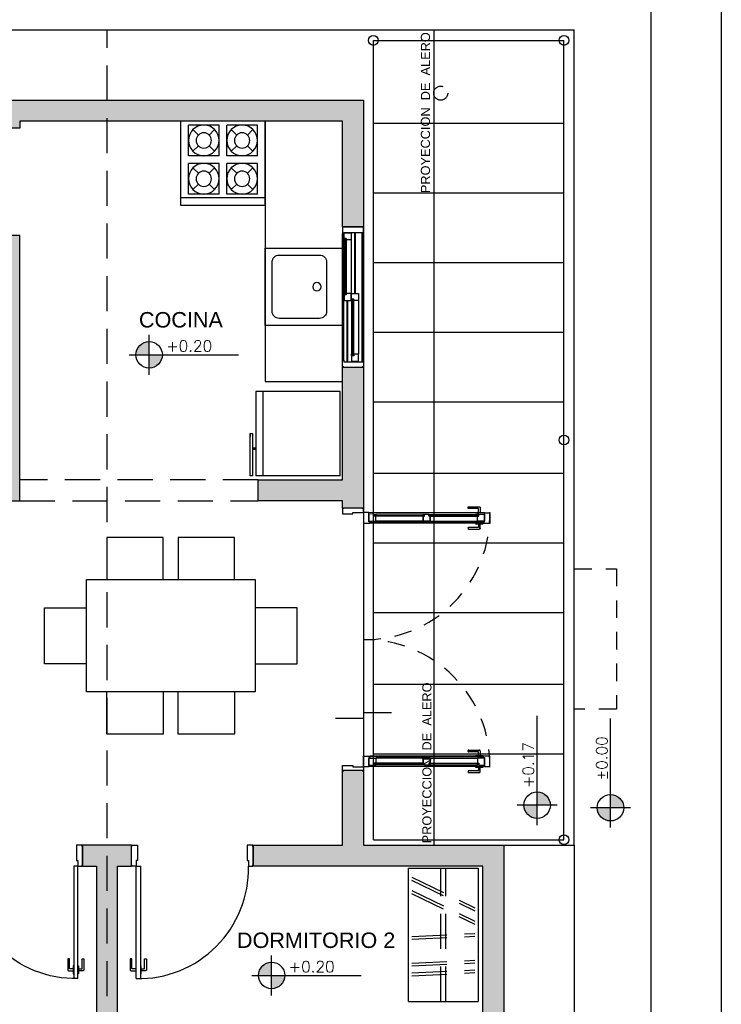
# Model space of a CAD drawing. Header units: millimetres. Extents: x 201 to 840, y 135 to 685.
# Tile 171 of 219: x 316.57 to 321.56, y 340.93 to 347.94. Entities that reach past the tile are written whole.
import ezdxf

# ---------------------------------------------------------------- set-up
doc = ezdxf.new("R2010")
doc.units = ezdxf.units.MM
doc.linetypes.add('HIDDEN', pattern=[0.375, 0.25, -0.125])
doc.linetypes.add('HIDDEN2', pattern=[0.1875, 0.125, -0.0625])
for name, color, linetype in [('01', 1, 'Continuous'), ('02', 2, 'Continuous'), ('03', 3, 'Continuous'), ('ABERTURAS', 2, 'Continuous'), ('EQUIPAMIENTO', 2, 'Continuous'), ('EQUIPAMIENTO MOVIL', 1, 'Continuous'), ('LAMINA', 6, 'Continuous'), ('LLENO MURO', 251, 'Continuous'), ('muro', 6, 'Continuous'), ('NIVELES', 1, 'Continuous'), ('piso', 1, 'Continuous'), ('pluvial', 30, 'Continuous'), ('PROYECCIONES', 2, 'Continuous'), ('SANITARIO ARTEF', 2, 'Continuous'), ('TEXT', 4, 'Continuous')]:
    doc.layers.add(name, color=color, linetype=linetype)
doc.styles.add('ARIAL', font='arial.ttf', dxfattribs={"height": 0.06})
doc.styles.add('ROMANS', font='romans.shx')
doc.styles.add('STYLE1', font='ARIALUNI.TTF', dxfattribs={"height": 0.09})

# ---------------------------------------------------------------- blocks, each defined once
blk = doc.blocks.new('A$C767B3D9D')
at = {"layer": '02'}
for points in [[(0.0395, 0.0692), (0.0147, 0.0692, -0.414214), (0.0127, 0.0712), (0.0127, 0.1395, 0.414214), (0.0107, 0.1415), (0.002, 0.1415, 0.414214), (0, 0.1395), (0, 0.0628, 0.414214), (0.0063, 0.0565), (0.0395, 0.0565)], [(0.0759, 0.0692), (0.1007, 0.0692, 0.414214), (0.1027, 0.0712), (0.1027, 0.1395, -0.414214), (0.1047, 0.1415), (0.1134, 0.1415, -0.414214), (0.1154, 0.1395), (0.1154, 0.0628, -0.414214), (0.109, 0.0565), (0.0759, 0.0565)]]:
    blk.add_lwpolyline(points, format="xyb", dxfattribs=at)
for points in [[(0.0427, 0.0907), (0.0395, 0.0907), (0.0395, 0.035), (0.0427, 0.035)], [(0.0727, 0.0907), (0.0759, 0.0907), (0.0759, 0.035), (0.0727, 0.035)]]:
    blk.add_lwpolyline(points, dxfattribs=at)
at = {"layer": 'ABERTURAS', "ltscale": 0.01}
for points in [[(0.0127, 0.94), (0.0127, 0.95), (0.0427, 0.95), (0.0527, 0.95), (0.0527, 0.9), (0.0527, 0.841), (0.0427, 0.841), (0.0427, 0.8), (0.0127, 0.8), (0.0127, 0.81)], [(0.8727, 0.94), (0.8727, 0.95), (0.8427, 0.95), (0.8327, 0.95), (0.8327, 0.9), (0.8327, 0.841), (0.8427, 0.841), (0.8427, 0.8), (0.8727, 0.8), (0.8727, 0.81)], [(0.0427, 0), (0.0427, 0.8), (0.0727, 0.8), (0.0727, 0)], [(0.0427, 0), (0.0727, 0)]]:
    blk.add_lwpolyline(points, dxfattribs=at)
at = {"layer": 'ABERTURAS', "color": 1, "ltscale": 0.01}
blk.add_arc((0.0577, 0.785), 0.7851, 268.90531, 1.09469, dxfattribs=at)
at = {"layer": 'muro'}
for points in [[(0.0102, 0.8), (0.0102, 0.95)], [(0.8752, 0.95), (0.8752, 0.8)]]:
    blk.add_lwpolyline(points, dxfattribs=at)
blk = doc.blocks.new('Muko01pl')
at = {"color": 0, "linetype": 'ByBlock'}
for p, q in [((0.3, 0), (-0.3, 0)), ((-0.3, 0), (-0.3, -0.6)), ((0.3, 0), (0.3, -0.6)), ((0.3, -0.0545), (-0.3, -0.0545)), ((-0.0273, -0.0818), (-0.2455, -0.0818)), ((-0.2455, -0.0818), (-0.2455, -0.3)), ((-0.2135, -0.1138), (-0.1749, -0.1523)), ((-0.0592, -0.1138), (-0.0978, -0.1523)), ((-0.0273, -0.0818), (-0.0273, -0.3)), ((0.0273, -0.0818), (0.0273, -0.3)), ((0.2455, -0.0818), (0.0273, -0.0818)), ((0.0592, -0.1138), (0.0978, -0.1523)), ((0.2135, -0.1138), (0.1749, -0.1523)), ((0.2455, -0.0818), (0.2455, -0.3)), ((-0.1749, -0.2295), (-0.2135, -0.268)), ((-0.0978, -0.2295), (-0.0592, -0.268)), ((0.0978, -0.2295), (0.0592, -0.268)), ((0.1749, -0.2295), (0.2135, -0.268)), ((-0.0273, -0.3), (-0.2455, -0.3)), ((0.2455, -0.3), (0.0273, -0.3)), ((-0.2455, -0.3545), (-0.2455, -0.5727)), ((-0.0273, -0.3545), (-0.2455, -0.3545)), ((-0.2135, -0.3865), (-0.1749, -0.4251)), ((-0.0592, -0.3865), (-0.0978, -0.4251)), ((-0.0273, -0.3545), (-0.0273, -0.5727)), ((0.0273, -0.3545), (0.0273, -0.5727)), ((0.2455, -0.3545), (0.0273, -0.3545)), ((0.0592, -0.3865), (0.0978, -0.4251)), ((0.2135, -0.3865), (0.1749, -0.4251)), ((0.2455, -0.3545), (0.2455, -0.5727)), ((-0.1749, -0.5022), (-0.2135, -0.5408)), ((-0.0978, -0.5022), (-0.0592, -0.5408)), ((0.0978, -0.5022), (0.0592, -0.5408)), ((0.1749, -0.5022), (0.2135, -0.5408)), ((0.3, -0.6), (-0.3, -0.6)), ((-0.0273, -0.5727), (-0.2455, -0.5727)), ((0.2455, -0.5727), (0.0273, -0.5727))]:
    blk.add_line(p, q, dxfattribs=at)
for centre, radius in [((-0.1364, -0.1909), 0.1091), ((-0.1364, -0.1909), 0.0545), ((0.1364, -0.1909), 0.1091), ((0.1364, -0.1909), 0.0545), ((-0.1364, -0.4636), 0.1091), ((-0.1364, -0.4636), 0.0545), ((0.1364, -0.4636), 0.1091), ((0.1364, -0.4636), 0.0545)]:
    blk.add_circle(centre, radius, dxfattribs=at)
blk = doc.blocks.new('ERFREF')
at = {"layer": 'EQUIPAMIENTO', "ltscale": 0.8}
blk.add_lwpolyline([(286.4013, 280.2414), (286.4013, 279.6914), (286.9513, 279.6914), (286.9513, 280.2414)], close=True, dxfattribs=at)
blk.add_lwpolyline([(286.4513, 280.1414), (286.4513, 279.8538, 0.414214), (286.5013, 279.8038), (286.8513, 279.8038, 0.414214), (286.9013, 279.8538), (286.9013, 280.1414, 0.414214), (286.8513, 280.1914), (286.5013, 280.1914, 0.414214)], format="xyb", close=True, dxfattribs=at)
blk.add_circle((286.6763, 279.8721), 0.0302, dxfattribs=at)
blk = doc.blocks.new('ERE')
at = {"layer": 'EQUIPAMIENTO'}
blk.add_blockref('ERFREF', (-286.7263, -279.951), dxfattribs=at)
blk = doc.blocks.new('tgg')
at = {"layer": 'EQUIPAMIENTO', "color": 1}
for p, q in [((284.8023, 256.1586), (285.4023, 256.1586)), ((284.8023, 256.1586), (284.8023, 255.559)), ((285.4023, 256.1586), (285.4023, 255.559)), ((285.4023, 255.6086), (284.8023, 255.6086)), ((285.4023, 255.559), (284.8023, 255.559)), ((285.1022, 255.5192), (285.0825, 255.5192))]:
    blk.add_line(p, q, dxfattribs=at)
for points in [[(284.8017, 255.5351), (284.8017, 255.5192), (285.1022, 255.5192)], [(285.1022, 255.5351), (284.8017, 255.5351)], [(284.9891, 255.559), (284.9891, 255.5351)], [(284.9971, 255.559), (284.9971, 255.5351)], [(285.1022, 255.5192), (285.1022, 255.5351)]]:
    blk.add_lwpolyline(points, dxfattribs=at)
blk = doc.blocks.new('A$C23EA652E')
for points in [[(1.0203, -0.5595), (1.0203, -0.2595), (0.6203, -0.2595), (0.6203, -0.5595)], [(1.5282, -0.5595), (1.5282, -0.2595), (1.1282, -0.2595), (1.1282, -0.5595)], [(1.6762, -0.5595), (1.6762, -1.3595), (0.4762, -1.3595), (0.4762, -0.5595), (1.6762, -0.5595)], [(0.4762, -1.1595), (0.1762, -1.1595), (0.1762, -0.7595), (0.4762, -0.7595)], [(1.6762, -1.1595), (1.9762, -1.1595), (1.9762, -0.7595), (1.6762, -0.7595)], [(1.0203, -1.3595), (1.0203, -1.6595), (0.6203, -1.6595), (0.6203, -1.3595)], [(1.5282, -1.3595), (1.5282, -1.6595), (1.1282, -1.6595), (1.1282, -1.3595)]]:
    blk.add_lwpolyline(points)
blk = doc.blocks.new('A$C7B807F26')
at = {"layer": 'ABERTURAS', "color": 1}
for p, q in [((0, 0.05), (0, 0.95)), ((0.01, 0.05), (0.01, 0.95)), ((0.088, 0.525), (0.088, 0.96)), ((0.093, 0.525), (0.093, 0.96)), ((0.14, 0.04), (0.14, 0.96)), ((0.15, 0.96), (0.15, 0.04)), ((0.15, 0.04), (0.15, 0.96)), ((0.012, 0.9071), (0.012, 0.5253)), ((0.062, 0.9074), (0.062, 0.525)), ((0.0345, 0.04), (0.0345, 0.475)), ((0.0395, 0.04), (0.0395, 0.475)), ((0.0655, 0.4747), (0.0655, 0.0929)), ((0.1155, 0.475), (0.1155, 0.0926))]:
    blk.add_line(p, q, dxfattribs=at)
at = {"layer": 'ABERTURAS'}
for points in [[(0.01, 0.9975), (0, 0.9975), (0, 0.95), (0.01, 0.95), (0.01, 0.96), (0.15, 0.96), (0.15, 0.9975), (0.14, 0.9975)], [(0.0405, 0.9574), (0.062, 0.9574), (0.062, 0.9074), (0.027, 0.9074), (0.027, 0.9174), (0.012, 0.9174), (0.012, 0.9574), (0.0335, 0.9574), (0.0335, 0.9574), (0.0405, 0.9574), (0.0405, 0.9574)], [(0.0405, 0.475), (0.062, 0.475), (0.062, 0.525), (0.027, 0.525), (0.027, 0.515), (0.012, 0.515), (0.012, 0.475), (0.0335, 0.475), (0.0335, 0.475), (0.0405, 0.475), (0.0405, 0.475)], [(0.094, 0.525), (0.1155, 0.525), (0.1155, 0.475), (0.0805, 0.475), (0.0805, 0.485), (0.0655, 0.485), (0.0655, 0.525), (0.087, 0.525), (0.087, 0.525), (0.094, 0.525), (0.094, 0.525)], [(0.094, 0.0426), (0.1155, 0.0426), (0.1155, 0.0926), (0.0805, 0.0926), (0.0805, 0.0826), (0.0655, 0.0826), (0.0655, 0.0426), (0.087, 0.0426), (0.087, 0.0426), (0.094, 0.0426), (0.094, 0.0426)], [(0.01, 0.0025), (0, 0.0025), (0, 0.05), (0.01, 0.05), (0.01, 0.04), (0.15, 0.04), (0.15, 0.0025), (0.14, 0.0025)]]:
    blk.add_lwpolyline(points, dxfattribs=at)
for points in [[(0.012, 0.9071), (0.022, 0.9071), (0.022, 0.9171), (0.012, 0.9171)], [(0.012, 0.5253), (0.022, 0.5253), (0.022, 0.5153), (0.012, 0.5153)], [(0.0655, 0.4747), (0.0755, 0.4747), (0.0755, 0.4847), (0.0655, 0.4847)], [(0.0655, 0.0929), (0.0755, 0.0929), (0.0755, 0.0829), (0.0655, 0.0829)]]:
    blk.add_lwpolyline(points, close=True, dxfattribs=at)
at = {"layer": 'ABERTURAS', "color": 1}
for points in [[(0.0265, 0.9174), (0.0265, 0.5153), (0.0225, 0.5153), (0.0225, 0.9174)], [(0.076, 0.0826), (0.076, 0.4847), (0.08, 0.4847), (0.08, 0.0826)]]:
    blk.add_lwpolyline(points, dxfattribs=at)
at = {"layer": 'muro', "ltscale": 0.01}
for p, q in [((0, 1), (0.15, 1)), ((0, 0), (0.15, 0))]:
    blk.add_line(p, q, dxfattribs=at)
blk = doc.blocks.new('A$C0E4B4C16')
for p, q in [((-0.6793, -1.1127), (-0.6793, -0.1627)), ((-0.6793, -0.1627), (-0.184, -0.1627)), ((-0.184, -0.1627), (-0.184, -1.1127)), ((-0.6793, -1.1127), (-0.184, -1.1127))]:
    blk.add_line(p, q)
at = {"linetype": 'HIDDEN'}
for p, q in [((-0.4498, -1.1127), (-0.4498, -0.1627)), ((-0.4123, -1.1127), (-0.4123, -0.1627)), ((-0.6573, -0.2487), (-0.2059, -0.4671)), ((-0.6563, -0.2278), (-0.2059, -0.4458)), ((-0.6573, -0.3437), (-0.2059, -0.5622)), ((-0.6563, -0.3228), (-0.2059, -0.5408)), ((-0.6563, -0.6501), (-0.2059, -0.6284)), ((-0.6563, -0.6694), (-0.2059, -0.6476)), ((-0.6563, -0.8404), (-0.2059, -0.8187)), ((-0.6563, -0.8597), (-0.2059, -0.838)), ((-0.6563, -0.9097), (-0.2059, -0.888)), ((-0.6563, -0.929), (-0.2059, -0.9072))]:
    blk.add_line(p, q, dxfattribs=at)
blk = doc.blocks.new('A$C3420644B')
at = {"layer": '01'}
for p, q in [((0.0375, 0.2814), (0.8625, 0.2814)), ((0.0475, 0.2114), (0.8525, 0.2114)), ((0.0475, 0.2064), (0.8525, 0.2064))]:
    blk.add_line(p, q, dxfattribs=at)
for points in [[(0.0775, 0.2609), (0.43, 0.2609), (0.43, 0.2569), (0.0775, 0.2569)], [(0.8225, 0.2609), (0.47, 0.2609), (0.47, 0.2569), (0.8225, 0.2569)]]:
    blk.add_lwpolyline(points, dxfattribs=at)
at = {"layer": '02'}
for p, q in [((0.425, 0.2214), (0.0875, 0.2214)), ((0.435, 0.2714), (0.0878, 0.2714)), ((0.465, 0.2714), (0.8122, 0.2714)), ((0.475, 0.2214), (0.8125, 0.2214))]:
    blk.add_line(p, q, dxfattribs=at)
at = {"layer": '03'}
for points in [[(0, 0.2814), (0, 0.2064), (0.0475, 0.2064), (0.0475, 0.2164), (0.0375, 0.2164), (0.0375, 0.2814), (0, 0.2814), (0, 0.2814)], [(0.9, 0.2814), (0.9, 0.2064), (0.8525, 0.2064), (0.8525, 0.2164), (0.8625, 0.2164), (0.8625, 0.2814), (0.9, 0.2814), (0.9, 0.2814)], [(0.0375, 0.2214), (0.0375, 0.2214), (0.0875, 0.2214), (0.0875, 0.2564), (0.0775, 0.2564), (0.0775, 0.2714), (0.0375, 0.2714), (0.0375, 0.2499), (0.0375, 0.2499), (0.0375, 0.2214), (0.0375, 0.2214)], [(0.475, 0.2214), (0.475, 0.2214), (0.425, 0.2214), (0.425, 0.2564), (0.435, 0.2564), (0.435, 0.2714), (0.475, 0.2714), (0.475, 0.2714), (0.475, 0.2714)], [(0.425, 0.2214), (0.425, 0.2214), (0.475, 0.2214), (0.475, 0.2564), (0.465, 0.2564), (0.465, 0.2714), (0.425, 0.2714), (0.425, 0.2714), (0.425, 0.2714)], [(0.425, 0.2564), (0.425, 0.2214), (0.425, 0.2214)], [(0.475, 0.2564), (0.475, 0.2214), (0.475, 0.2214)], [(0.8625, 0.2214), (0.8625, 0.2214), (0.8125, 0.2214), (0.8125, 0.2564), (0.8225, 0.2564), (0.8225, 0.2714), (0.8625, 0.2714), (0.8625, 0.2499), (0.8625, 0.2499), (0.8625, 0.2214), (0.8625, 0.2214)]]:
    blk.add_lwpolyline(points, dxfattribs=at)
for points in [[(0.0878, 0.2714), (0.0878, 0.2614), (0.0778, 0.2614), (0.0778, 0.2714)], [(0.4247, 0.2714), (0.4247, 0.2614), (0.4347, 0.2614), (0.4347, 0.2714)], [(0.4753, 0.2714), (0.4753, 0.2614), (0.4653, 0.2614), (0.4653, 0.2714)], [(0.8122, 0.2714), (0.8122, 0.2614), (0.8222, 0.2614), (0.8222, 0.2714)], [(0.8122, 0.2714), (0.8122, 0.2614), (0.8222, 0.2614), (0.8222, 0.2714)]]:
    blk.add_lwpolyline(points, close=True, dxfattribs=at)
at = {"layer": 'ABERTURAS', "linetype": 'HIDDEN2'}
for points in [[(0.1032, 0.2814), (0.1032, 0.2846), (0.0475, 0.2846), (0.0475, 0.2814)], [(0.1032, 0.2064), (0.1032, 0.2032), (0.0475, 0.2032), (0.0475, 0.2064)]]:
    blk.add_lwpolyline(points, dxfattribs=at)
for points in [[(0.0817, 0.2846), (0.0817, 0.3094, -0.414214), (0.0837, 0.3114), (0.152, 0.3114, 0.414214), (0.154, 0.3134), (0.154, 0.3221, 0.414214), (0.152, 0.3241), (0.0753, 0.3241, 0.414214), (0.069, 0.3178), (0.069, 0.2846)], [(0.0817, 0.2032), (0.0817, 0.1784, 0.414214), (0.0837, 0.1764), (0.152, 0.1764, -0.414214), (0.154, 0.1744), (0.154, 0.1658, -0.414214), (0.152, 0.1638), (0.0753, 0.1638, -0.414214), (0.069, 0.1701), (0.069, 0.2032)]]:
    blk.add_lwpolyline(points, format="xyb", dxfattribs=at)
blk = doc.blocks.new('puerta ventana')
at = {"layer": 'ABERTURAS', "ltscale": 0.01}
for points in [[(318.8755, 344.459), (318.8655, 344.459), (318.8655, 344.429), (318.8655, 344.419), (318.9155, 344.419), (318.9405, 344.419), (318.9405, 344.429), (319.0155, 344.429), (319.0155, 344.459), (319.0055, 344.459)], [(318.8755, 342.5895), (318.8655, 342.5895), (318.8655, 342.6195), (318.8655, 342.6295), (318.9155, 342.6295), (318.9405, 342.6295), (318.9405, 342.6195), (319.0155, 342.6195), (319.0155, 342.5895), (319.0055, 342.5895)]]:
    blk.add_lwpolyline(points, dxfattribs=at)
at = {"layer": 'ABERTURAS', "color": 250, "linetype": 'HIDDEN2'}
for centre, start, end in [((319.027, 344.4129), 269.26166, 1.17131), ((319.027, 342.6356), 358.82869, 90.73834)]:
    blk.add_arc(centre, 0.8887, start, end, dxfattribs=at)
at = {"layer": '01', "extrusion": (0, 0, -1), "zscale": -1, "rotation": 0.1104346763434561}
blk.add_blockref('A$C3420644B', (-319.915, 344.1458), dxfattribs=at)
at = {"layer": '01', "extrusion": (0, 0, -1), "xscale": -1, "zscale": -1, "rotation": 179.8895653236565}
blk.add_blockref('A$C3420644B', (-319.915, 342.9027), dxfattribs=at)

msp = doc.modelspace()

# ---------------------------------------------------------------- hatches: boundary and pattern name
at = {"layer": 'LLENO MURO'}
h = msp.add_hatch(color=256, dxfattribs=at)
h.paths.add_polyline_path([(315.7638, 347.3642), (315.7155, 347.3642), (315.7155, 347.2142), (315.7638, 347.2142)])
h.paths.add_polyline_path([(316.1505, 342.0615), (314.3155, 342.0615), (314.3155, 342.5965), (314.1655, 342.5965), (314.1655, 338.8615), (315.2155, 338.8615), (315.2155, 339.0115), (314.3155, 339.0115), (314.3155, 341.9115), (316.1505, 341.9115)])
h.paths.add_polyline_path([(318.0655, 339.0115), (317.2655, 339.0115), (317.2655, 341.9115), (317.3655, 341.9115), (317.3655, 342.0615), (317.0155, 342.0615), (317.0155, 341.9115), (317.1155, 341.9115), (317.1155, 339.0115), (316.2155, 339.0115), (316.2155, 338.8615), (318.0655, 338.8615)])
h.paths.add_polyline_path([(319.0155, 345.4629), (318.8655, 345.4629), (318.8655, 344.6615), (318.2655, 344.6615), (318.2655, 344.5115), (318.8655, 344.5115), (318.8655, 344.4615), (319.0155, 344.4615)])
h.paths.add_polyline_path([(319.0155, 347.3642), (317.1905, 347.3642), (317.1905, 347.2142), (318.8655, 347.2142), (318.8655, 346.4629), (319.0155, 346.4629)])
h.paths.add_polyline_path([(317.1905, 347.3642), (315.7638, 347.3642), (315.7638, 347.2142), (316.4186, 347.2142), (316.4186, 347.166), (316.5686, 347.166), (316.5686, 347.2142), (317.1905, 347.2142)])
h.paths.add_polyline_path([(316.5686, 346.401), (316.4186, 346.401), (316.4186, 346.0133), (316.3836, 346.0133), (316.3836, 345.8633), (316.4186, 345.8633), (316.4186, 344.6615), (314.3155, 344.6615), (314.3155, 344.964), (314.1655, 344.964), (314.1655, 344.4615), (314.3155, 344.4615), (314.3155, 344.5115), (316.5686, 344.5115)])
h.paths.add_polyline_path([(315.6186, 346.0115), (314.1655, 346.0115), (314.1655, 345.564), (314.3155, 345.564), (314.3155, 345.8615), (315.6186, 345.8615)])
h.paths.add_polyline_path([(314.3155, 347.3642), (314.1655, 347.3642), (314.1655, 346.0115), (314.3155, 346.0115)])
h.paths.add_polyline_path([(320.0155, 342.0615), (319.0155, 342.0615), (319.0155, 342.5965), (318.8655, 342.5965), (318.8655, 342.0615), (318.2305, 342.0615), (318.2305, 341.9115), (319.8655, 341.9115), (319.8655, 339.0115), (319.0655, 339.0115), (319.0655, 338.8615), (320.0155, 338.8615)])
h.paths.add_polyline_path([(313.8839, 341.7333), (313.8839, 341.3572), (314.003, 341.3572), (314.003, 341.7333)])
h.paths.add_polyline_path([(313.6523, 339.5488), (313.6523, 338.3709), (313.7863, 338.3709), (313.7863, 339.5488)])
h.paths.add_polyline_path([(319.2015, 338.3606), (320.3794, 338.3606), (320.3794, 338.4945), (319.2015, 338.4945)])
at = {"layer": 'NIVELES', "ltscale": 0.01}
h = msp.add_hatch(color=256, dxfattribs=at)
h.paths.add_polyline_path([(317.4899, 345.6459, 0.414214), (317.3958, 345.5518), (317.4899, 345.5518)])
h.paths.add_polyline_path([(317.584, 345.5518), (317.4899, 345.5518), (317.4899, 345.4577, 0.414214)])
h = msp.add_hatch(color=256, dxfattribs=at)
h.paths.add_polyline_path([(320.1578, 342.3461, 0.414214), (320.2518, 342.252), (320.2518, 342.3461)])
h.paths.add_polyline_path([(320.2518, 342.4401), (320.2518, 342.3461), (320.3459, 342.3461, 0.414214)])
h = msp.add_hatch(color=256, dxfattribs=at)
h.paths.add_polyline_path([(320.68, 342.3279, 0.414214), (320.7741, 342.2339), (320.7741, 342.3279)])
h.paths.add_polyline_path([(320.7741, 342.422), (320.7741, 342.3279), (320.8682, 342.3279, 0.414214)])
h = msp.add_hatch(color=256, dxfattribs=at)
h.paths.add_polyline_path([(318.3619, 341.2283, 0.414214), (318.2678, 341.1342), (318.3619, 341.1342)])
h.paths.add_polyline_path([(318.456, 341.1342), (318.3619, 341.1342), (318.3619, 341.0401, 0.414214)])

# ---------------------------------------------------------------- linework, layer by layer
msp.add_lwpolyline([(312.0863, 335.5296), (312.0863, 350.7771), (321.563, 350.7771), (321.563, 335.5296)], close=True)
at = {"layer": '02', "color": 1, "ltscale": 0.01}
for centre in [(319.086, 347.7896), (320.4429, 347.7896), (320.4429, 344.945), (320.4429, 342.1004)]:
    msp.add_circle(centre, 0.035, dxfattribs=at)
at = {"layer": 'EQUIPAMIENTO'}
for p, q in [((318.3155, 347.2142), (318.3155, 346.6142)), ((318.3155, 346.6142), (318.3155, 345.3615)), ((318.3155, 345.3615), (318.8655, 345.3615))]:
    msp.add_line(p, q, dxfattribs=at)
at = {"layer": 'LAMINA'}
msp.add_lwpolyline([(321.063, 336.0296), (321.063, 350.0771), (312.5863, 350.0771), (312.5863, 336.0296)], close=True, dxfattribs=at)
at = {"layer": 'muro'}
for p, q in [((315.7155, 347.3642), (319.0155, 347.3642)), ((319.0155, 347.3642), (319.0155, 346.3115)), ((318.8655, 347.2142), (316.5686, 347.2142)), ((316.5686, 347.2142), (316.5686, 347.166)), ((318.8655, 346.4629), (318.8655, 347.2142)), ((316.5686, 347.166), (316.4186, 347.166)), ((319.0155, 346.4629), (318.8655, 346.4629)), ((318.8655, 344.6615), (318.8655, 345.4629)), ((319.0155, 345.4629), (319.0155, 344.4615)), ((318.2655, 344.5115), (318.2655, 344.6615)), ((318.2655, 344.6615), (318.8655, 344.6615)), ((318.8655, 344.5115), (318.2655, 344.5115)), ((318.8655, 344.4615), (318.8655, 344.5115)), ((319.0155, 344.4615), (318.8655, 344.4615))]:
    msp.add_line(p, q, dxfattribs=at)
at = {"layer": 'muro', "color": 1, "linetype": 'HIDDEN'}
for p, q in [((318.2655, 344.6615), (316.5686, 344.6615)), ((316.5686, 344.5115), (318.2655, 344.5115))]:
    msp.add_line(p, q, dxfattribs=at)
at = {"layer": 'muro'}
for points in [[(314.3155, 344.964), (314.1655, 344.964), (314.1655, 344.4615), (314.3155, 344.4615), (314.3155, 344.5115), (316.5686, 344.5115), (316.5686, 346.401), (316.4186, 346.401), (316.4186, 346.0133), (316.3836, 346.0133), (316.3836, 345.8633), (316.4186, 345.8633), (316.4186, 344.6615), (314.3155, 344.6615), (314.3155, 344.964)], [(319.0655, 339.0115), (319.8655, 339.0115), (319.8655, 341.9115), (318.2305, 341.9115), (318.2305, 342.0615), (318.8655, 342.0615), (318.8655, 342.5965), (319.0155, 342.5965), (319.0155, 342.0615), (320.0155, 342.0615), (320.0155, 338.8615), (319.0655, 338.8615), (319.0655, 339.0115)], [(317.1155, 341.9115), (317.1155, 339.0115), (316.2155, 339.0115), (316.2155, 338.8615), (318.0655, 338.8615), (318.0655, 339.0115), (317.2655, 339.0115), (317.2655, 341.9115), (317.3655, 341.9115), (317.3655, 342.0615), (317.0155, 342.0615), (317.0155, 341.9115), (317.1155, 341.9115)]]:
    msp.add_lwpolyline(points, dxfattribs=at)
at = {"layer": 'NIVELES', "color": 1}
for p, q in [((317.4901, 345.4101), (317.4901, 345.6936)), ((320.3936, 342.3463), (320.1101, 342.3463)), ((320.9159, 342.3281), (320.6324, 342.3281)), ((318.3621, 340.9924), (318.3621, 341.2759))]:
    msp.add_line(p, q, dxfattribs=at)
at = {"layer": 'NIVELES', "color": 3}
for p, q in [((317.3483, 345.5518), (318.1264, 345.5518)), ((320.2518, 342.2045), (320.2518, 342.9825)), ((320.7741, 342.1864), (320.7741, 342.9644)), ((318.2204, 341.1342), (318.9984, 341.1342))]:
    msp.add_line(p, q, dxfattribs=at)
for centre in [(317.4901, 345.5518), (320.2518, 342.3463), (320.7741, 342.3281), (318.3621, 341.1342)]:
    msp.add_circle(centre, 0.0941, dxfattribs=at)
at = {"layer": 'piso'}
for p, q in [((313.6655, 347.8642), (319.5155, 347.8642)), ((319.5155, 347.8642), (319.5155, 342.0615)), ((319.0155, 344.4615), (319.0155, 342.5965)), ((319.5155, 342.0615), (320.5155, 342.0615)), ((320.5155, 342.0615), (320.5155, 338.3615))]:
    msp.add_line(p, q, dxfattribs=at)
at = {"layer": 'piso', "color": 1}
for p, q in [((319.5155, 347.8642), (320.5168, 347.8642)), ((320.5155, 342.0615), (320.5155, 347.8642))]:
    msp.add_line(p, q, dxfattribs=at)
at = {"layer": 'piso', "linetype": 'HIDDEN', "ltscale": 0.5}
msp.add_lwpolyline([(320.5168, 344.029), (320.8168, 344.029), (320.8168, 343.029), (320.5168, 343.029)], dxfattribs=at)
at = {"layer": 'piso', "color": 3, "ltscale": 0.01}
msp.add_lwpolyline([(319.2155, 343.0035), (319.0155, 343.0035), (319.0155, 342.9635), (318.8155, 342.9635)], dxfattribs=at)
at = {"layer": 'pluvial', "linetype": 'HIDDEN'}
msp.add_circle((319.5655, 347.4142), 0.05, dxfattribs=at)
at = {"layer": 'PROYECCIONES', "color": 1}
for p, q in [((319.086, 347.7896), (320.4429, 347.7896)), ((319.086, 342.1004), (319.086, 347.7896)), ((320.4429, 342.1004), (320.4429, 347.7896)), ((319.086, 347.2), (320.4429, 347.2)), ((319.086, 346.7042), (320.4429, 346.7042)), ((319.086, 346.2083), (320.4429, 346.2083)), ((319.086, 345.7125), (320.4429, 345.7125)), ((319.086, 345.2167), (320.4429, 345.2167)), ((319.086, 344.7083), (320.4429, 344.7083)), ((319.086, 344.2125), (320.4429, 344.2125)), ((319.086, 343.7167), (320.4429, 343.7167)), ((319.086, 343.2083), (320.4429, 343.2083)), ((319.086, 342.7125), (320.4429, 342.7125)), ((319.086, 342.1004), (320.4429, 342.1004))]:
    msp.add_line(p, q, dxfattribs=at)
at = {"layer": 'PROYECCIONES', "linetype": 'HIDDEN'}
msp.add_lwpolyline([(313.6655, 338.3615), (313.6655, 347.8642), (319.5155, 347.8642), (319.5155, 342.0615), (320.5155, 342.0615), (320.5155, 338.3615)], close=True, dxfattribs=at)
msp.add_lwpolyline([(317.1905, 338.3615), (317.1905, 347.8642)], dxfattribs=at)

# ---------------------------------------------------------------- block references
at = {"layer": 'ABERTURAS'}
for name, p in [('A$C7B807F26', (318.8655, 345.4629)), ('A$C767B3D9D', (317.3553, 341.1115))]:
    msp.add_blockref(name, p, dxfattribs=at)
at = {"layer": 'ABERTURAS', "xscale": -1}
msp.add_blockref('A$C767B3D9D', (317.0257, 341.1115), dxfattribs=at)
at = {"layer": 'EQUIPAMIENTO MOVIL', "xscale": -1}
for name, p, rotation in [('Muko01pl', (318.0155, 346.6142), 180), ('tgg', (62.6904, 59.8891), 270)]:
    msp.add_blockref(name, p, dxfattribs=dict(at, rotation=rotation))
at = {"layer": 'EQUIPAMIENTO MOVIL'}
for name, p in [('A$C23EA652E', (316.5686, 344.5115)), ('A$C0E4B4C16', (320.0155, 342.0615))]:
    msp.add_blockref(name, p, dxfattribs=at)
at = {"layer": 'piso'}
msp.add_blockref('puerta ventana', (0, 0), dxfattribs=at)
at = {"layer": 'SANITARIO ARTEF', "xscale": -1, "rotation": 90.00000000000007}
msp.add_blockref('ERE', (318.606, 345.9864), dxfattribs=at)

# ---------------------------------------------------------------- texts
at = {"layer": 'NIVELES', "color": 2, "insert": (320.6731, 342.5234), "char_height": 0.07938, "width": 2.932787, "attachment_point": 1, "rotation": 90, "style": 'ROMANS'}
msp.add_mtext('±0.00', dxfattribs=at)
at = {"layer": 'NIVELES', "color": 2, "style": 'ROMANS'}
for p in [(317.6118, 345.5749), (318.4838, 341.1572)]:
    msp.add_attdef('+0.20', p, '_0.00', height=0.07938, dxfattribs=at)
msp.add_attdef('+0.17', (320.2288, 342.468), '_0.00', height=0.07938, rotation=90, dxfattribs=at)
at = {"layer": 'TEXT', "style": 'ARIAL'}
for s, p in [('COCINA', (317.4174, 345.7463)), ('DORMITORIO 2', (318.1152, 341.3299))]:
    msp.add_text(s, height=0.11, dxfattribs=at).set_placement(p)
at = {"layer": 'TEXT', "color": 1, "ltscale": 0.01, "char_height": 0.065, "width": 1.47, "attachment_point": 1, "rotation": 90, "style": 'STYLE1'}
for insert in [(319.4243, 346.7026), (319.4347, 342.0744)]:
    msp.add_mtext('{\\fArial|b0|i0|c0|p34;PROYECCION  DE  ALERO}', dxfattribs=dict(at, insert=insert))

doc.saveas('drawing.dxf')
